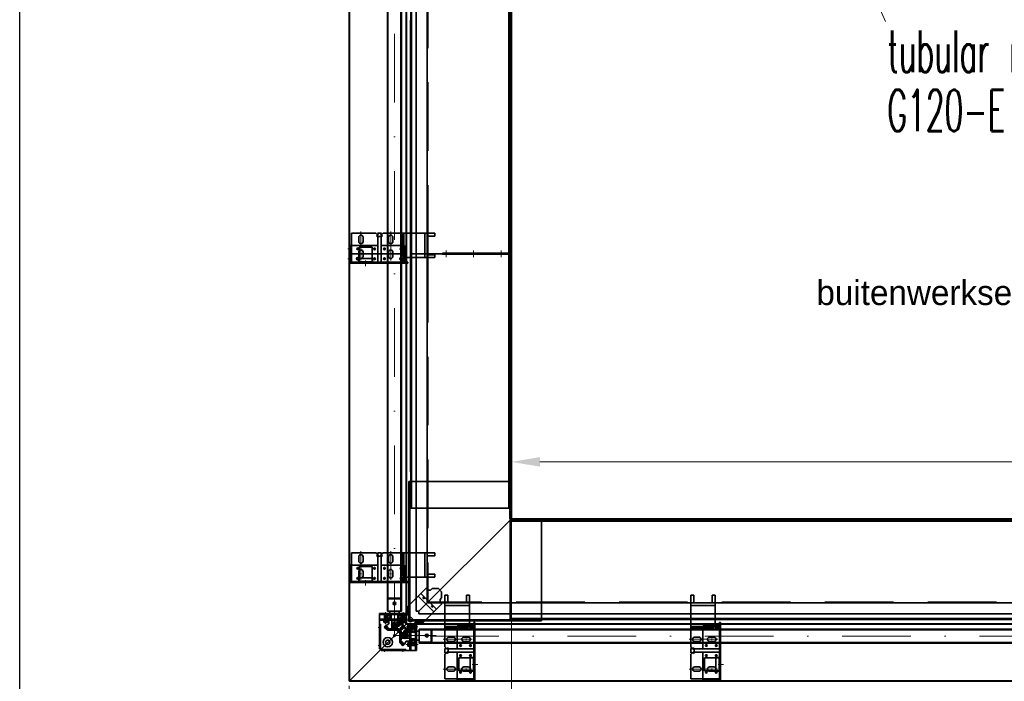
# Model space of a CAD drawing. Extents: x 50445 to 145605, y -10968 to 41989.
# Tile 68 of 256: x 50445 to 53417, y 33428 to 35426. Entities that reach past the tile are written whole.
import ezdxf

# ---------------------------------------------------------------- set-up
doc = ezdxf.new("R2010")
doc.units = 0
doc.header["$LTSCALE"] = 414.30304
doc.header["$MEASUREMENT"] = 0
for name, pattern in [('DASHDOT', [1, 0.5, -0.25, 0, -0.25]), ('DASHED', [0.75, 0.5, -0.25]), ('stramien', [22.225, 12.7, -3.175, 3.175, -3.175])]:
    doc.linetypes.add(name, pattern=pattern)
doc.layers.get('0').update_dxf_attribs({"linetype": 'CONTINUOUS'})
doc.layers.get('Defpoints').update_dxf_attribs({"linetype": 'CONTINUOUS'})
for name, color, linetype, lineweight in [('BESCHRIFTUNG 025', 7, 'CONTINUOUS', 25), ('BLECH', 5, 'CONTINUOUS', 35), ('GEWINDELINIEN', 94, 'CONTINUOUS', 18), ('HILFSLINIEN', 3, 'CONTINUOUS', 13), ('LIJN18', 30, 'CONTINUOUS', 18), ('MITTELLINIEN', 7, 'DASHDOT', 18), ('S-GRID', 1, 'CONTINUOUS', 18), ('STAHLBAU', 7, 'CONTINUOUS', 35), ('UNSICHTBARE', 7, 'DASHED', 18)]:
    doc.layers.add(name, color=color, linetype=linetype, lineweight=lineweight)
doc.styles.add('Isonorm', font='txt.shx')
doc.dimstyles.get("Standard").update_dxf_attribs({"dimtxt": 0.18, "dimasz": 0.18, "dimexe": 0.18, "dimexo": 0.0625, "dimgap": 0.09, "dimtad": 0, "dimtih": 1, "dimtoh": 1, "dimdec": 4, "dimzin": 0, "dimdsep": 46, "dimtxsty": 'Standard', "dimcen": 0.09, "dimadec": 0, "dimazin": 0, "dimtfac": 1, "dimtdec": 4, "dimtofl": 0, "dimtmove": 0, "dimatfit": 3, "dimfxl": 1, "dimtolj": 1, "dimtzin": 0, "dimarcsym": 0})

# ---------------------------------------------------------------- blocks, each defined once
blk = doc.blocks.new('*D11')
at = {"layer": 'Defpoints', "color": 0, "linetype": 'Continuous', "lineweight": 0, "transparency": 16777216}
for p in [(51928.9, 34090.3), (51928.9, 33918.6), (57828.9, 33918.6)]:
    blk.add_point(p, dxfattribs=at)
at = {"layer": 'LIJN18', "color": 0, "linetype": 'Continuous', "lineweight": 0, "transparency": 16777216}
for p, q in [((51928.9, 33933.6), (51928.9, 34105.3)), ((57742.9, 34090.3), (52014.9, 34090.3)), ((57828.9, 33933.6), (57828.9, 34105.3))]:
    blk.add_line(p, q, dxfattribs=at)
for points in [[(52014.9, 34104.6), (52014.9, 34076), (51928.9, 34090.3)], [(57742.9, 34104.6), (57742.9, 34076), (57828.9, 34090.3)]]:
    blk.add_solid(points, dxfattribs=at)
at = {"layer": 'LIJN18', "color": 0, "linetype": 'Continuous', "lineweight": 0, "transparency": 16777216, "insert": (54878.9, 34158.3), "char_height": 86, "attachment_point": 5}
blk.add_mtext('\\A1;5575', dxfattribs=at)
blk = doc.blocks.new('*D128')
at = {"layer": 'Defpoints', "color": 0, "linetype": 'Continuous', "lineweight": 0, "transparency": 16777216}
for p in [(51438.9, 33428.6), (58318.9, 33429.6), (51438.9, 33115.3)]:
    blk.add_point(p, dxfattribs=at)
at = {"layer": 'LIJN18', "color": 0, "linetype": 'Continuous', "lineweight": 0, "transparency": 16777216}
for p, q in [((51438.9, 33413.6), (51438.9, 33100.3)), ((58318.9, 33414.6), (58318.9, 33100.3)), ((58232.9, 33115.3), (51524.9, 33115.3))]:
    blk.add_line(p, q, dxfattribs=at)
for points in [[(51524.9, 33129.6), (51524.9, 33101), (51438.9, 33115.3)], [(58232.9, 33129.6), (58232.9, 33101), (58318.9, 33115.3)]]:
    blk.add_solid(points, dxfattribs=at)
at = {"layer": 'LIJN18', "color": 0, "linetype": 'Continuous', "lineweight": 0, "transparency": 16777216, "insert": (54878.9, 33183.3), "char_height": 86, "attachment_point": 5}
blk.add_mtext('\\A1;6555', dxfattribs=at)

msp = doc.modelspace()

# ---------------------------------------------------------------- linework, layer by layer
at = {"linetype": 'Continuous', "lineweight": 0}
msp.add_line((52836, 35939.4), (53057.7, 35419.8), dxfattribs=at)
msp.add_lwpolyline([(50444.8, 31714.2), (50444.8, 41989.4), (65294.8, 41989.4), (65294.8, 31714.2)], close=True)
at = {"layer": 'BLECH'}
for p, q in [((51438.9, 36007.6), (51438.9, 34718.6)), ((51439.9, 36007.6), (51439.9, 34718.6)), ((51610.9, 35835.6), (51610.9, 34718.6)), ((51611.9, 35835.6), (51611.9, 34718.6)), ((51641.4, 34718.6), (51641.4, 35798.1)), ((51674.9, 34718.6), (51674.9, 35770.6)), ((51625.9, 35521.6), (51625.9, 34718.6)), ((51627.4, 35521.6), (51627.4, 34718.6)), ((51921.4, 35521.6), (51921.4, 34718.6)), ((51922.9, 35521.6), (51922.9, 34718.6)), ((51928.9, 34718.6), (51928.9, 35518.6)), ((51624.4, 35424.6), (51624.4, 34718.6)), ((51624.4, 35424.6), (51625.9, 35424.6)), ((51924.4, 35424.6), (51922.9, 35424.6)), ((51924.4, 35424.6), (51924.4, 34718.6)), ((51445.9, 34780.6), (51445.9, 34693.6)), ((51445.9, 34780.6), (51520.2, 34780.6)), ((51524.4, 34776.4), (51520.2, 34780.6)), ((51524.4, 34774.9), (51522.3, 34772.7)), ((51522.3, 34772.7), (51525.9, 34769.1)), ((51526.6, 34778.5), (51524.4, 34780.6)), ((51524.4, 34780.6), (51537.4, 34780.6)), ((51524.4, 34776.4), (51526.6, 34778.5)), ((51524.4, 34774.9), (51528.7, 34770.6)), ((51537.4, 34774.9), (51533.2, 34770.6)), ((51535.3, 34778.5), (51537.4, 34780.6)), ((51537.4, 34776.4), (51535.3, 34778.5)), ((51539.6, 34772.7), (51535.9, 34769.1)), ((51537.4, 34776.4), (51541.7, 34780.6)), ((51537.4, 34774.9), (51539.6, 34772.7)), ((51541.7, 34780.6), (51674.9, 34780.6)), ((51600.9, 34710), (51600.9, 34777.6)), ((51600.9, 34777.6), (51603.9, 34777.6)), ((51603.9, 34710), (51603.9, 34777.6)), ((51667.5, 34707), (51667.5, 34780.6)), ((51674.9, 34707), (51674.9, 34780.6)), ((51674.9, 34780.6), (51697.9, 34780.6)), ((51697.9, 34771.6), (51697.9, 34780.6)), ((51439.9, 34743.6), (51442.9, 34743.6)), ((51439.9, 34743.6), (51439.9, 34694.6)), ((51442.9, 34743.6), (51442.9, 34694.6)), ((51444.9, 34693.6), (51444.9, 34743.6)), ((51444.9, 34743.6), (51525.9, 34743.6)), ((51468.4, 34755.6), (51468.4, 34768.6)), ((51481.4, 34755.6), (51481.4, 34768.6)), ((51525.9, 34769.1), (51525.9, 34693.6)), ((51525.9, 34693.6), (51525.9, 34743.6)), ((51528.7, 34770.6), (51533.2, 34770.6)), ((51535.9, 34769.1), (51535.9, 34693.6)), ((51535.9, 34695.1), (51535.9, 34743.6)), ((51558.4, 34755.6), (51558.4, 34768.6)), ((51571.4, 34755.6), (51571.4, 34768.6)), ((51600.9, 34743.6), (51603.9, 34743.6)), ((51674.9, 34771.6), (51674.9, 34716)), ((51674.9, 34771.6), (51697.9, 34771.6)), ((51438.9, 34718.6), (51611.9, 34718.6)), ((51438.9, 33429.6), (51438.9, 34718.6)), ((51438.9, 34718.6), (51611.9, 34718.6)), ((51439.9, 33429.6), (51439.9, 34718.6)), ((51468.4, 34710.6), (51468.4, 34723.6)), ((51469.2, 34707.5), (51469.2, 34726.7)), ((51481.4, 34710.6), (51481.4, 34723.6)), ((51558.4, 34710.6), (51558.4, 34723.6)), ((51558.4, 34723.6), (51558.4, 34710.6)), ((51571.4, 34710.6), (51571.4, 34723.6)), ((51571.4, 34723.6), (51571.4, 34710.6)), ((51610.9, 33601.6), (51610.9, 34718.6)), ((51611.9, 33601.6), (51611.9, 34718.6)), ((51624.4, 34718.6), (51630.7, 34718.6)), ((51624.4, 34718.6), (51630.7, 34718.6)), ((51624.4, 34060.6), (51624.4, 34718.6)), ((51625.9, 33950.6), (51625.9, 34718.6)), ((51627.4, 33950.6), (51627.4, 34718.6)), ((51630.7, 34718.6), (51924.4, 34718.6)), ((51630.7, 34718.6), (51924.4, 34718.6)), ((51928.9, 34718.6), (51641.4, 34718.6)), ((51641.4, 34718.6), (51641.4, 33639.1)), ((51928.9, 34718.6), (51641.4, 34718.6)), ((51674.9, 34718.6), (51674.9, 33666.6)), ((51674.9, 34716), (51697.9, 34716)), ((51697.9, 34707), (51697.9, 34716)), ((51720.9, 34720.1), (51918.1, 34720.1)), ((51720.9, 34720.1), (51720.9, 34718.6)), ((51720.9, 34717.1), (51720.9, 34720.1)), ((51720.9, 34717.1), (51918.1, 34717.1)), ((51918.1, 34720.1), (51918.1, 34718.6)), ((51918.1, 34717.1), (51918.1, 34718.6)), ((51921.4, 33950.6), (51921.4, 34718.6)), ((51922.9, 33950.6), (51922.9, 34718.6)), ((51924.4, 34060.6), (51924.4, 34718.6)), ((51928.9, 34718.6), (51928.9, 33918.6)), ((51443.9, 34693.6), (51615.9, 34693.6)), ((51443.9, 34690.6), (51615.9, 34690.6)), ((51510.2, 34704.5), (51468.2, 34704.5)), ((51468.2, 34704.5), (51468.2, 34694.5)), ((51510.2, 34694.5), (51468.2, 34694.5)), ((51469.2, 34694.5), (51469.2, 34704.5)), ((51509.2, 34694.5), (51509.2, 34704.5)), ((51510.2, 34704.5), (51510.2, 34694.5)), ((51603.9, 34710), (51600.9, 34710)), ((51674.9, 34707), (51600.9, 34707)), ((51600.9, 34693.6), (51600.9, 34707)), ((51605.9, 34693.6), (51605.9, 34707)), ((51615.9, 34690.6), (51615.9, 34693.6)), ((51674.9, 34707), (51697.9, 34707)), ((51624.4, 34060.6), (51625.9, 34060.6)), ((51924.4, 34060.6), (51922.9, 34060.6)), ((51619.9, 33610.6), (51619.9, 34030.6)), ((51926.9, 34030.6), (51619.9, 34030.6)), ((51621.4, 33613.6), (51621.4, 34030.6)), ((51622.9, 33613.6), (51622.9, 34030.6)), ((51625.9, 34030.6), (51627.4, 34030.6)), ((51922.9, 34030.6), (51921.4, 34030.6)), ((51923.9, 33917.6), (51923.9, 34030.6)), ((51925.4, 33917.6), (51925.4, 34030.6)), ((51926.9, 33917.6), (51926.9, 34030.6)), ((51625.9, 33960.6), (51627.4, 33960.6)), ((51922.9, 33950.6), (51625.9, 33950.6)), ((51922.9, 33960.6), (51921.4, 33960.6)), ((51928.9, 33918.6), (51649.4, 33639.1)), ((51928.9, 33918.6), (51649.4, 33639.1)), ((52019.9, 33917.6), (51923.9, 33917.6)), ((51924.9, 33912.6), (53703.9, 33912.6)), ((51924.9, 33912.6), (51924.9, 33615.6)), ((51924.9, 33911.1), (53703.9, 33911.1)), ((51926.9, 33918.6), (51928.9, 33918.6)), ((51928.9, 33916.6), (51928.9, 33918.6)), ((53703.9, 33918.6), (51928.9, 33918.6)), ((51973.3, 33917.6), (51973.3, 33914.6)), ((52019.9, 33916.1), (51973.3, 33916.1)), ((52019.9, 33914.6), (51973.3, 33914.6)), ((51984.9, 33912.6), (51984.9, 33911.1)), ((52004.9, 33912.6), (52004.9, 33911.1)), ((52019.9, 33917.6), (52019.9, 33610.6)), ((52021.9, 33914.1), (53703.9, 33914.1)), ((52021.9, 33914.1), (52021.9, 33912.6)), ((51445.9, 33815.9), (51445.9, 33728.9)), ((51445.9, 33815.9), (51520.2, 33815.9)), ((51468.4, 33790.9), (51468.4, 33803.9)), ((51481.4, 33790.9), (51481.4, 33803.9)), ((51524.4, 33811.7), (51520.2, 33815.9)), ((51524.4, 33810.2), (51522.3, 33808.1)), ((51522.3, 33808.1), (51525.9, 33804.4)), ((51526.6, 33813.8), (51524.4, 33815.9)), ((51524.4, 33815.9), (51537.4, 33815.9)), ((51524.4, 33811.7), (51526.6, 33813.8)), ((51524.4, 33810.2), (51528.7, 33805.9)), ((51525.9, 33804.4), (51525.9, 33728.9)), ((51528.7, 33805.9), (51533.2, 33805.9)), ((51537.4, 33810.2), (51533.2, 33805.9)), ((51535.3, 33813.8), (51537.4, 33815.9)), ((51537.4, 33811.7), (51535.3, 33813.8)), ((51539.6, 33808.1), (51535.9, 33804.4)), ((51535.9, 33804.4), (51535.9, 33728.9)), ((51537.4, 33811.7), (51541.7, 33815.9)), ((51537.4, 33810.2), (51539.6, 33808.1)), ((51541.7, 33815.9), (51674.9, 33815.9)), ((51558.4, 33790.9), (51558.4, 33803.9)), ((51571.4, 33790.9), (51571.4, 33803.9)), ((51600.9, 33745.3), (51600.9, 33812.9)), ((51600.9, 33812.9), (51603.9, 33812.9)), ((51603.9, 33745.3), (51603.9, 33812.9)), ((51667.5, 33742.3), (51667.5, 33815.9)), ((51674.9, 33742.3), (51674.9, 33815.9)), ((51674.9, 33815.9), (51697.9, 33815.9)), ((51674.9, 33806.9), (51674.9, 33751.3)), ((51674.9, 33806.9), (51697.9, 33806.9)), ((51697.9, 33806.9), (51697.9, 33815.9)), ((51439.9, 33778.9), (51442.9, 33778.9)), ((51439.9, 33778.9), (51439.9, 33729.9)), ((51442.9, 33778.9), (51442.9, 33729.9)), ((51444.9, 33728.9), (51444.9, 33778.9)), ((51444.9, 33778.9), (51525.9, 33778.9)), ((51469.2, 33742.8), (51469.2, 33762.1)), ((51525.9, 33728.9), (51525.9, 33778.9)), ((51535.9, 33730.4), (51535.9, 33778.9)), ((51600.9, 33778.9), (51603.9, 33778.9)), ((51510.2, 33739.8), (51468.2, 33739.8)), ((51468.2, 33739.8), (51468.2, 33729.8)), ((51468.4, 33745.9), (51468.4, 33758.9)), ((51469.2, 33729.8), (51469.2, 33739.8)), ((51481.4, 33745.9), (51481.4, 33758.9)), ((51509.2, 33729.8), (51509.2, 33739.8)), ((51510.2, 33739.8), (51510.2, 33729.8)), ((51558.4, 33745.9), (51558.4, 33758.9)), ((51558.4, 33758.9), (51558.4, 33745.9)), ((51571.4, 33745.9), (51571.4, 33758.9)), ((51571.4, 33758.9), (51571.4, 33745.9)), ((51603.9, 33745.3), (51600.9, 33745.3)), ((51674.9, 33742.3), (51600.9, 33742.3)), ((51600.9, 33728.9), (51600.9, 33742.3)), ((51605.9, 33728.9), (51605.9, 33742.3)), ((51674.9, 33751.3), (51697.9, 33751.3)), ((51674.9, 33742.3), (51697.9, 33742.3)), ((51697.9, 33742.3), (51697.9, 33751.3)), ((51443.9, 33728.9), (51615.9, 33728.9)), ((51443.9, 33725.9), (51615.9, 33725.9)), ((51510.2, 33729.8), (51468.2, 33729.8)), ((51670.7, 33708.2), (51615.3, 33652.8)), ((51615.9, 33725.9), (51615.9, 33728.9)), ((51670.7, 33708.2), (51674.9, 33708.2)), ((51674.9, 33708.2), (51674.9, 33703.2)), ((51674.9, 33703.2), (51684.9, 33703.2)), ((51684.9, 33703.2), (51689.9, 33708.2)), ((51689.9, 33708.2), (51708.5, 33708.2)), ((51708.5, 33708.2), (51718.5, 33698.2)), ((51647.4, 33684.9), (51695.2, 33637.1)), ((51655.6, 33693.1), (51703.4, 33645.3)), ((51713.5, 33674.6), (51718.5, 33679.6)), ((51713.5, 33664.6), (51713.5, 33674.6)), ((51718.5, 33679.6), (51718.5, 33698.2)), ((51737.5, 33687.6), (51728.5, 33687.6)), ((51728.5, 33664.6), (51728.5, 33687.6)), ((51737.5, 33664.6), (51737.5, 33687.6)), ((51793.2, 33664.6), (51793.2, 33687.6)), ((51802.2, 33687.6), (51793.2, 33687.6)), ((51802.2, 33664.6), (51802.2, 33687.6)), ((52479.3, 33687.6), (52470.3, 33687.6)), ((52470.3, 33664.6), (52470.3, 33687.6)), ((52479.3, 33664.6), (52479.3, 33687.6)), ((52534.9, 33664.6), (52534.9, 33687.6)), ((52543.9, 33687.6), (52534.9, 33687.6)), ((52543.9, 33664.6), (52543.9, 33687.6)), ((51615.3, 33652.8), (51615.3, 33627)), ((51718.5, 33660.4), (51663.1, 33605)), ((51676.9, 33666.6), (51674.9, 33666.6)), ((51676.9, 33666.6), (51676.9, 33664.6)), ((53703.9, 33664.6), (51676.9, 33664.6)), ((51718.5, 33664.6), (51713.5, 33664.6)), ((51718.5, 33660.4), (51718.5, 33664.6)), ((51728.5, 33531.4), (51728.5, 33664.6)), ((51802.2, 33664.6), (51728.5, 33664.6)), ((51802.2, 33657.1), (51728.5, 33657.1)), ((51737.5, 33664.6), (51793.2, 33664.6)), ((51802.2, 33664.6), (51802.2, 33590.6)), ((52470.3, 33531.4), (52470.3, 33664.6)), ((52543.9, 33664.6), (52470.3, 33664.6)), ((52543.9, 33657.1), (52470.3, 33657.1)), ((52479.3, 33664.6), (52534.9, 33664.6)), ((52543.9, 33664.6), (52543.9, 33590.6)), ((51530.9, 33632), (51530.9, 33525.6)), ((51530.9, 33632), (51610.3, 33632)), ((51530.9, 33629), (51610.3, 33629)), ((51530.9, 33615), (51610.3, 33615)), ((51556.5, 33629), (51556.5, 33632)), ((51556.5, 33612), (51556.5, 33615)), ((51595.3, 33632), (51595.3, 33629)), ((51595.3, 33612), (51595.3, 33615)), ((51610.3, 33629), (51610.3, 33632)), ((51610.3, 33629), (51610.3, 33600)), ((51615.3, 33627), (51610.3, 33627)), ((51610.3, 33615), (51610.3, 33612)), ((52019.9, 33613.6), (51619.9, 33613.6)), ((51649.4, 33639.1), (51641.4, 33639.1)), ((51649.4, 33639.1), (51649.4, 33631.1)), ((53703.9, 33631.1), (51649.4, 33631.1)), ((51924.9, 33617.1), (53703.9, 33617.1)), ((51924.9, 33615.6), (53703.9, 33615.6)), ((51984.9, 33615.6), (51984.9, 33617.1)), ((52004.9, 33615.6), (52004.9, 33617.1)), ((52021.9, 33614.1), (52021.9, 33615.6)), ((52021.9, 33614.1), (53703.9, 33614.1)), ((51439.9, 33429.6), (51611.9, 33601.6)), ((51439.9, 33429.6), (51611.9, 33601.6)), ((51530.9, 33612), (51610.3, 33612)), ((51533.9, 33600), (51530.9, 33600)), ((51533.9, 33600), (51533.9, 33525.6)), ((51642.3, 33600), (51610.3, 33600)), ((51611.9, 33601.6), (51610.9, 33601.6)), ((51611.9, 33601.6), (53703.9, 33601.6)), ((51611.9, 33601.6), (51611.9, 33600.6)), ((51611.9, 33600.6), (53703.9, 33600.6)), ((52019.9, 33612.1), (51619.9, 33612.1)), ((52019.9, 33610.6), (51619.9, 33610.6)), ((51622.3, 33520.6), (51622.3, 33600)), ((51622.3, 33600), (51625.3, 33600)), ((51622.3, 33585), (51625.3, 33585)), ((51625.3, 33520.6), (51625.3, 33600)), ((51637.3, 33605), (51637.3, 33600)), ((51663.1, 33605), (51637.3, 33605)), ((51639.3, 33600), (51642.3, 33600)), ((51639.3, 33520.6), (51639.3, 33600)), ((51639.3, 33585), (51642.3, 33585)), ((51642.3, 33520.6), (51642.3, 33600)), ((51731.5, 33590.6), (51731.5, 33593.6)), ((51799.2, 33593.6), (51731.5, 33593.6)), ((51799.2, 33590.6), (51731.5, 33590.6)), ((51765.5, 33590.6), (51765.5, 33593.6)), ((51799.2, 33593.6), (51799.2, 33590.6)), ((51815.5, 33595.6), (51802.2, 33595.6)), ((51815.5, 33590.6), (51802.2, 33590.6)), ((51815.5, 33433.6), (51815.5, 33605.6)), ((51818.5, 33605.6), (51815.5, 33605.6)), ((51818.5, 33433.6), (51818.5, 33605.6)), ((52473.3, 33590.6), (52473.3, 33593.6)), ((52540.9, 33593.6), (52473.3, 33593.6)), ((52540.9, 33590.6), (52473.3, 33590.6)), ((52507.3, 33590.6), (52507.3, 33593.6)), ((52540.9, 33593.6), (52540.9, 33590.6)), ((52557.3, 33595.6), (52543.9, 33595.6)), ((52557.3, 33590.6), (52543.9, 33590.6)), ((52557.3, 33433.6), (52557.3, 33605.6)), ((52560.3, 33605.6), (52557.3, 33605.6)), ((52560.3, 33433.6), (52560.3, 33605.6)), ((51753.5, 33561.1), (51740.5, 33561.1)), ((51798.5, 33561.1), (51785.5, 33561.1)), ((51785.5, 33561.1), (51798.5, 33561.1)), ((52495.3, 33561.1), (52482.3, 33561.1)), ((52540.3, 33561.1), (52527.3, 33561.1)), ((52527.3, 33561.1), (52540.3, 33561.1)), ((51533.9, 33545.6), (51530.9, 33545.6)), ((51533.9, 33525.6), (51530.9, 33525.6)), ((51533.9, 33525.6), (51535.9, 33523.6)), ((51622.3, 33546.2), (51625.3, 33546.2)), ((51639.3, 33546.2), (51642.3, 33546.2)), ((51732.8, 33527.1), (51728.5, 33531.4)), ((51730.7, 33525), (51728.5, 33527.1)), ((51728.5, 33514.1), (51728.5, 33527.1)), ((51732.8, 33527.1), (51730.7, 33525)), ((51734.3, 33527.1), (51736.4, 33529.2)), ((51734.3, 33527.1), (51738.5, 33522.9)), ((51736.4, 33529.2), (51740, 33525.6)), ((51740, 33525.6), (51815.5, 33525.6)), ((51753.5, 33548.1), (51740.5, 33548.1)), ((51814.1, 33525.6), (51765.5, 33525.6)), ((51798.5, 33548.1), (51785.5, 33548.1)), ((51785.5, 33548.1), (51798.5, 33548.1)), ((52474.5, 33527.1), (52470.3, 33531.4)), ((52472.4, 33525), (52470.3, 33527.1)), ((52470.3, 33514.1), (52470.3, 33527.1)), ((52474.5, 33527.1), (52472.4, 33525)), ((52476.1, 33527.1), (52478.2, 33529.2)), ((52476.1, 33527.1), (52480.3, 33522.9)), ((52478.2, 33529.2), (52481.8, 33525.6)), ((52481.8, 33525.6), (52557.3, 33525.6)), ((52495.3, 33548.1), (52482.3, 33548.1)), ((52555.8, 33525.6), (52507.3, 33525.6)), ((52540.3, 33548.1), (52527.3, 33548.1)), ((52527.3, 33548.1), (52540.3, 33548.1)), ((51535.9, 33523.6), (51535.9, 33520.6)), ((51535.9, 33523.6), (51610.3, 33523.6)), ((51535.9, 33520.6), (51642.3, 33520.6)), ((51555.9, 33523.6), (51555.9, 33520.6)), ((51610.3, 33523.6), (51610.3, 33520.6)), ((51730.7, 33516.2), (51728.5, 33514.1)), ((51732.8, 33514.1), (51728.5, 33509.9)), ((51728.5, 33435.6), (51728.5, 33509.9)), ((51732.8, 33514.1), (51730.7, 33516.2)), ((51734.3, 33514.1), (51738.5, 33518.4)), ((51734.3, 33514.1), (51736.4, 33512)), ((51736.4, 33512), (51740, 33515.6)), ((51738.5, 33518.4), (51738.5, 33522.9)), ((51740, 33515.6), (51815.5, 33515.6)), ((51815.5, 33515.6), (51765.5, 33515.6)), ((51765.5, 33434.6), (51765.5, 33515.6)), ((51804.7, 33499.9), (51804.7, 33457.9)), ((51804.7, 33499.9), (51814.7, 33499.9)), ((51814.7, 33498.9), (51804.7, 33498.9)), ((51814.7, 33499.9), (51814.7, 33457.9)), ((52472.4, 33516.2), (52470.3, 33514.1)), ((52474.5, 33514.1), (52470.3, 33509.9)), ((52470.3, 33435.6), (52470.3, 33509.9)), ((52474.5, 33514.1), (52472.4, 33516.2)), ((52476.1, 33514.1), (52480.3, 33518.4)), ((52476.1, 33514.1), (52478.2, 33512)), ((52478.2, 33512), (52481.8, 33515.6)), ((52480.3, 33518.4), (52480.3, 33522.9)), ((52481.8, 33515.6), (52557.3, 33515.6)), ((52557.3, 33515.6), (52507.3, 33515.6)), ((52507.3, 33434.6), (52507.3, 33515.6)), ((52546.4, 33499.9), (52546.4, 33457.9)), ((52546.4, 33499.9), (52556.4, 33499.9)), ((52556.4, 33498.9), (52546.4, 33498.9)), ((52556.4, 33499.9), (52556.4, 33457.9)), ((51753.5, 33471.1), (51740.5, 33471.1)), ((51798.5, 33471.1), (51785.5, 33471.1)), ((52495.3, 33471.1), (52482.3, 33471.1)), ((52540.3, 33471.1), (52527.3, 33471.1)), ((51728.5, 33435.6), (51815.5, 33435.6)), ((51753.5, 33458.1), (51740.5, 33458.1)), ((51815.5, 33434.6), (51765.5, 33434.6)), ((51801.7, 33458.9), (51782.4, 33458.9)), ((51798.5, 33458.1), (51785.5, 33458.1)), ((51814.7, 33458.9), (51804.7, 33458.9)), ((51804.7, 33457.9), (51814.7, 33457.9)), ((52470.3, 33435.6), (52557.3, 33435.6)), ((52495.3, 33458.1), (52482.3, 33458.1)), ((52557.3, 33434.6), (52507.3, 33434.6)), ((52543.4, 33458.9), (52524.2, 33458.9)), ((52540.3, 33458.1), (52527.3, 33458.1)), ((52556.4, 33458.9), (52546.4, 33458.9)), ((52546.4, 33457.9), (52556.4, 33457.9)), ((51439.9, 33429.6), (51438.9, 33429.6)), ((51439.9, 33429.6), (53703.9, 33429.6)), ((51439.9, 33429.6), (51439.9, 33428.6)), ((51439.9, 33428.6), (53703.9, 33428.6)), ((51765.5, 33429.6), (51765.5, 33432.6)), ((51765.5, 33432.6), (51814.5, 33432.6)), ((51765.5, 33429.6), (51814.5, 33429.6)), ((52507.3, 33429.6), (52507.3, 33432.6)), ((52507.3, 33432.6), (52556.3, 33432.6)), ((52507.3, 33429.6), (52556.3, 33429.6))]:
    msp.add_line(p, q, dxfattribs=at)
at = {"layer": 'BLECH', "linetype": 'DASHED'}
for p, q in [((51676.9, 34718.6), (51676.9, 35770.6)), ((51926.9, 34718.6), (51926.9, 35518.6)), ((51535.9, 34743.6), (51600.9, 34743.6)), ((51603.9, 34743.6), (51605.9, 34743.6)), ((51605.9, 34707), (51605.9, 34743.6)), ((51469.2, 34738.6), (51509.2, 34738.6)), ((51469.2, 34726.7), (51469.2, 34738.6)), ((51509.2, 34704.5), (51509.2, 34738.6)), ((51676.9, 34718.6), (51676.9, 33666.6)), ((51926.9, 34718.6), (51926.9, 33918.6)), ((51469.2, 34704.5), (51469.2, 34707.5)), ((51469.2, 34693.6), (51469.2, 34694.5)), ((51509.2, 34693.6), (51509.2, 34694.5)), ((53703.9, 33916.6), (51928.9, 33916.6)), ((51469.2, 33773.9), (51509.2, 33773.9)), ((51469.2, 33762.1), (51469.2, 33773.9)), ((51509.2, 33739.8), (51509.2, 33773.9)), ((51535.9, 33778.9), (51600.9, 33778.9)), ((51603.9, 33778.9), (51605.9, 33778.9)), ((51605.9, 33742.3), (51605.9, 33778.9)), ((51469.2, 33739.8), (51469.2, 33742.8)), ((51469.2, 33728.9), (51469.2, 33729.8)), ((51509.2, 33728.9), (51509.2, 33729.8)), ((53703.9, 33666.6), (51676.9, 33666.6)), ((51566.1, 33598.2), (51583.8, 33615.9)), ((51624.8, 33572.1), (51582.4, 33614.5)), ((51626.2, 33573.5), (51583.8, 33615.9)), ((51608.5, 33555.8), (51566.1, 33598.2)), ((51802.2, 33595.6), (51765.5, 33595.6)), ((51765.5, 33593.6), (51765.5, 33595.6)), ((51765.5, 33525.6), (51765.5, 33590.6)), ((52543.9, 33595.6), (52507.3, 33595.6)), ((52507.3, 33593.6), (52507.3, 33595.6)), ((52507.3, 33525.6), (52507.3, 33590.6)), ((51608.5, 33555.8), (51626.2, 33573.5)), ((51770.5, 33458.9), (51770.5, 33498.9)), ((51804.7, 33498.9), (51770.5, 33498.9)), ((51815.5, 33498.9), (51814.7, 33498.9)), ((52512.3, 33458.9), (52512.3, 33498.9)), ((52546.4, 33498.9), (52512.3, 33498.9)), ((52557.3, 33498.9), (52556.4, 33498.9)), ((51782.4, 33458.9), (51770.5, 33458.9)), ((51804.7, 33458.9), (51801.7, 33458.9)), ((51815.5, 33458.9), (51814.7, 33458.9)), ((52524.2, 33458.9), (52512.3, 33458.9)), ((52546.4, 33458.9), (52543.4, 33458.9)), ((52557.3, 33458.9), (52556.4, 33458.9))]:
    msp.add_line(p, q, dxfattribs=at)
at = {"layer": 'BLECH'}
for centre, radius in [((51464.9, 34733.6), 2.5), ((51515.9, 34733.6), 2.5), ((51545.9, 34733.6), 2.5), ((51595.9, 34733.6), 2.5), ((51464.9, 34703.6), 3.5), ((51464.9, 34703.6), 2.5), ((51515.9, 34703.6), 2.5), ((51545.9, 34703.6), 2.5), ((51595.9, 34703.6), 3.5), ((51595.9, 34703.6), 2.5), ((51464.9, 33768.9), 2.5), ((51515.9, 33768.9), 2.5), ((51545.9, 33768.9), 2.5), ((51595.9, 33768.9), 2.5), ((51464.9, 33738.9), 2.5), ((51515.9, 33738.9), 2.5), ((51545.9, 33738.9), 2.5), ((51595.9, 33738.9), 2.5), ((51664.4, 33679.6), 2.1), ((51689.9, 33654.1), 2.1), ((51624.3, 33614), 6.5), ((51580.3, 33591.4), 3.5), ((51587.3, 33600), 2.5), ((51775.5, 33585.6), 2.5), ((51805.5, 33585.6), 2.5), ((52517.3, 33585.6), 2.5), ((52547.3, 33585.6), 2.5), ((51555.9, 33545.6), 14), ((51575.9, 33565.6), 2.5), ((51601.7, 33570), 3.5), ((51610.3, 33577), 2.5), ((51555.9, 33545.6), 6.5), ((51775.5, 33535.6), 2.5), ((51805.5, 33535.6), 2.5), ((52517.3, 33535.6), 2.5), ((52547.3, 33535.6), 2.5), ((51775.5, 33505.6), 2.5), ((51805.5, 33505.6), 2.5), ((52517.3, 33505.6), 2.5), ((52547.3, 33505.6), 2.5), ((51775.5, 33454.6), 2.5), ((51805.5, 33454.6), 2.5), ((52517.3, 33454.6), 2.5), ((52547.3, 33454.6), 2.5)]:
    msp.add_circle(centre, radius, dxfattribs=at)
at = {"layer": 'BLECH', "linetype": 'DASHED'}
for centre, radius in [((51580.3, 33591.4), 2.5), ((51587.3, 33600), 6), ((51587.3, 33600), 2.5), ((51601.7, 33570), 2.5), ((51610.3, 33577), 6), ((51610.3, 33577), 2.5)]:
    msp.add_circle(centre, radius, dxfattribs=at)
at = {"layer": 'BLECH'}
for centre, radius, start, end in [((51474.9, 34768.6), 6.5, 0, 180), ((51564.9, 34768.6), 6.5, 0, 180), ((51474.9, 34755.6), 6.5, 180, 0), ((51564.9, 34755.6), 6.5, 180, 0), ((51474.9, 34723.6), 6.5, 0, 180), ((51564.9, 34723.6), 6.5, 0, 180), ((51564.9, 34723.6), 6.5, 0, 180), ((51443.9, 34694.6), 4, 180, 270), ((51443.9, 34694.6), 1, 180, 270), ((51474.9, 34710.6), 6.5, 180, 0), ((51564.9, 34710.6), 6.5, 180, 0), ((51564.9, 34710.6), 6.5, 180, 0), ((51474.9, 33803.9), 6.5, 0, 180), ((51564.9, 33803.9), 6.5, 0, 180), ((51474.9, 33790.9), 6.5, 180, 0), ((51474.9, 33758.9), 6.5, 0, 180), ((51564.9, 33790.9), 6.5, 180, 0), ((51564.9, 33758.9), 6.5, 0, 180), ((51564.9, 33758.9), 6.5, 0, 180), ((51474.9, 33745.9), 6.5, 180, 0), ((51564.9, 33745.9), 6.5, 180, 0), ((51564.9, 33745.9), 6.5, 180, 0), ((51443.9, 33729.9), 4, 180, 270), ((51443.9, 33729.9), 1, 180, 270), ((51740.5, 33554.6), 6.5, 90, 270), ((51753.5, 33554.6), 6.5, 270, 90), ((51785.5, 33554.6), 6.5, 90, 270), ((51785.5, 33554.6), 6.5, 90, 270), ((51798.5, 33554.6), 6.5, 270, 90), ((51798.5, 33554.6), 6.5, 270, 90), ((52482.3, 33554.6), 6.5, 90, 270), ((52495.3, 33554.6), 6.5, 270, 90), ((52527.3, 33554.6), 6.5, 90, 270), ((52527.3, 33554.6), 6.5, 90, 270), ((52540.3, 33554.6), 6.5, 270, 90), ((52540.3, 33554.6), 6.5, 270, 90), ((51740.5, 33464.6), 6.5, 90, 270), ((51753.5, 33464.6), 6.5, 270, 90), ((51785.5, 33464.6), 6.5, 90, 270), ((51798.5, 33464.6), 6.5, 270, 90), ((52482.3, 33464.6), 6.5, 90, 270), ((52495.3, 33464.6), 6.5, 270, 90), ((52527.3, 33464.6), 6.5, 90, 270), ((52540.3, 33464.6), 6.5, 270, 90), ((51814.5, 33433.6), 4, 270, 0), ((51814.5, 33433.6), 1, 270, 0), ((52556.3, 33433.6), 4, 270, 0), ((52556.3, 33433.6), 1, 270, 0)]:
    msp.add_arc(centre, radius, start, end, dxfattribs=at)
for p in [(51464.9, 34733.6), (51515.9, 34733.6), (51545.9, 34733.6), (51595.9, 34733.6), (51464.9, 34703.6), (51515.9, 34703.6), (51545.9, 34703.6), (51595.9, 34703.6), (51464.9, 33768.9), (51515.9, 33768.9), (51545.9, 33768.9), (51595.9, 33768.9), (51464.9, 33738.9), (51515.9, 33738.9), (51545.9, 33738.9), (51595.9, 33738.9), (51587.3, 33600), (51775.5, 33585.6), (51805.5, 33585.6), (52517.3, 33585.6), (52547.3, 33585.6), (51610.3, 33577), (51775.5, 33535.6), (51805.5, 33535.6), (52517.3, 33535.6), (52547.3, 33535.6), (51775.5, 33505.6), (51805.5, 33505.6), (52517.3, 33505.6), (52547.3, 33505.6), (51775.5, 33454.6), (51805.5, 33454.6), (52517.3, 33454.6), (52547.3, 33454.6)]:
    msp.add_point(p, dxfattribs=at)
at = {"layer": 'BLECH', "linetype": 'DASHED'}
for p in [(51580.3, 33591.4), (51601.7, 33570)]:
    msp.add_point(p, dxfattribs=at)
at = {"layer": 'GEWINDELINIEN'}
for p, q in [((51547, 33614.7), (51547, 33631.7)), ((51551.8, 33614.7), (51551.8, 33631.7)), ((51600, 33614.7), (51600, 33631.7)), ((51604.8, 33614.7), (51604.8, 33631.7)), ((51571.9, 33588.3), (51571.9, 33599.5)), ((51571.9, 33587.6), (51571.9, 33588.3)), ((51579.9, 33588.3), (51579.9, 33599.5)), ((51579.9, 33587.6), (51579.9, 33588.3)), ((51625, 33594.5), (51642, 33594.5)), ((51625, 33589.7), (51642, 33589.7)), ((51598, 33569.6), (51598.6, 33569.6)), ((51598, 33561.6), (51598.6, 33561.6)), ((51598.6, 33569.6), (51609.8, 33569.6)), ((51598.6, 33561.6), (51609.8, 33561.6)), ((51625.3, 33541.5), (51642.3, 33541.5)), ((51625.3, 33536.7), (51642.3, 33536.7))]:
    msp.add_line(p, q, dxfattribs=at)
at = {"layer": 'HILFSLINIEN'}
for p, q in [((51474.9, 34698.6), (51474.9, 34785.6)), ((51564.9, 34698.6), (51564.9, 34785.6)), ((51443.7, 34733.6), (51435, 34733.6)), ((51472.5, 34717.1), (51476.8, 34717.1)), ((51562.5, 34717.1), (51566.8, 34717.1)), ((51562.5, 34717.1), (51566.8, 34717.1)), ((51732.1, 34712.3), (51732.1, 34728.8)), ((51732.1, 34725), (51732.1, 34708.4)), ((51814.9, 34712.3), (51814.9, 34728.8)), ((51814.9, 34725), (51814.9, 34708.4)), ((51898.3, 34712.3), (51898.3, 34728.8)), ((51898.3, 34725), (51898.3, 34708.4)), ((51443.7, 34703.6), (51435, 34703.6)), ((51488.7, 34681.3), (51488.7, 34698.2)), ((51474.9, 33733.9), (51474.9, 33820.9)), ((51564.9, 33733.9), (51564.9, 33820.9)), ((51472.5, 33752.4), (51476.8, 33752.4)), ((51488.7, 33716.7), (51488.7, 33733.5)), ((51562.5, 33752.4), (51566.8, 33752.4)), ((51562.5, 33752.4), (51566.8, 33752.4)), ((51575.9, 33565.6), (51575.9, 33691.6)), ((51533.6, 33590.6), (51527, 33590.6)), ((51533.9, 33590.6), (51530.9, 33590.6)), ((51575.9, 33565.6), (51701.7, 33565.6)), ((51810.5, 33554.6), (51723.5, 33554.6)), ((51792, 33552.2), (51792, 33556.5)), ((51792, 33552.2), (51792, 33556.5)), ((52552.3, 33554.6), (52465.3, 33554.6)), ((52533.8, 33552.2), (52533.8, 33556.5)), ((52533.8, 33552.2), (52533.8, 33556.5)), ((51533.2, 33535.6), (51527, 33535.6)), ((51533.9, 33535.6), (51530.9, 33535.6)), ((51545.9, 33523.6), (51545.9, 33520.6)), ((51545.9, 33522.9), (51545.9, 33516.7)), ((51600.9, 33523.6), (51600.9, 33520.6)), ((51600.9, 33523.3), (51600.9, 33516.7)), ((51810.5, 33464.6), (51723.5, 33464.6)), ((51792, 33462.2), (51792, 33466.5)), ((51827.8, 33478.4), (51810.9, 33478.4)), ((52552.3, 33464.6), (52465.3, 33464.6)), ((52533.8, 33462.2), (52533.8, 33466.5)), ((52569.6, 33478.4), (52552.7, 33478.4))]:
    msp.add_line(p, q, dxfattribs=at)
at = {"layer": 'MITTELLINIEN'}
for p, q in [((51575.9, 35797.2), (51575.9, 33640)), ((51575.9, 33612.6), (51575.9, 33684)), ((51549.4, 33600.7), (51549.4, 33636.7)), ((51602.4, 33600.7), (51602.4, 33636.7)), ((51558.9, 33582.6), (51548, 33593.6)), ((51575.9, 33582.5), (51575.9, 33612.6)), ((51592.9, 33582.6), (51603.9, 33593.6)), ((51592.9, 33582.6), (51603.9, 33593.6)), ((51611, 33592.1), (51647, 33592.1)), ((51592.8, 33565.6), (51623, 33565.6)), ((51623, 33565.6), (51694.3, 33565.6)), ((58107.3, 33564.1), (51650.3, 33564.1)), ((51592.9, 33548.6), (51603.9, 33537.7)), ((51611.3, 33539.1), (51647.3, 33539.1))]:
    msp.add_line(p, q, dxfattribs=at)
at = {"layer": 'S-GRID', "linetype": 'stramien'}
msp.add_line((51928.9, 32766.7), (51928.9, 33918.6), dxfattribs=at)
at = {"layer": 'STAHLBAU'}
for p, q in [((51554.9, 35797.2), (51554.9, 33640)), ((51556.4, 35797.2), (51556.4, 33640)), ((51595.4, 35797.2), (51595.4, 33640)), ((51596.9, 35797.2), (51596.9, 33640)), ((51557.4, 33678.5), (51556.4, 33676.8)), ((51556.4, 33676.8), (51556.4, 33640)), ((51556.4, 33676.8), (51595.4, 33676.8)), ((51557.4, 33678.5), (51594.4, 33678.5)), ((51594.4, 33678.5), (51595.4, 33676.8)), ((51595.4, 33676.8), (51595.4, 33640)), ((51546.4, 33631.1), (51547, 33631.7)), ((51546.4, 33611.7), (51546.4, 33631.1)), ((51552.4, 33631.1), (51546.4, 33631.1)), ((51552.4, 33614.7), (51546.4, 33614.7)), ((51551.8, 33631.7), (51547, 33631.7)), ((51552.4, 33631.1), (51551.8, 33631.7)), ((51552.4, 33611.7), (51552.4, 33631.1)), ((51552.4, 33628), (51552.4, 33616)), ((51553.4, 33629), (51564.9, 33629)), ((51553.4, 33615), (51564.9, 33615)), ((51554.9, 33640), (51596.9, 33640)), ((51556.4, 33640), (51595.4, 33640)), ((51556.6, 33629), (51556.6, 33625.1)), ((51556.6, 33618.9), (51556.6, 33615)), ((51592.9, 33615), (51558.9, 33615)), ((51558.9, 33601), (51558.9, 33615)), ((51561.7, 33629), (51561.7, 33625.1)), ((51561.7, 33618.9), (51561.7, 33615)), ((51561.9, 33640), (51561.9, 33629)), ((51561.9, 33629), (51589.9, 33629)), ((51564.9, 33629), (51586.9, 33629)), ((51586.9, 33615), (51564.9, 33615)), ((51565.9, 33629), (51565.9, 33615.5)), ((51565.9, 33628), (51565.9, 33616)), ((51565.9, 33615.5), (51585.9, 33615.5)), ((51567.9, 33587.5), (51567.9, 33615.5)), ((51567.9, 33585.9), (51567.9, 33615)), ((51583.9, 33587.5), (51583.9, 33615.5)), ((51583.9, 33585.9), (51583.9, 33615)), ((51585.9, 33629), (51585.9, 33615.5)), ((51585.9, 33628), (51585.9, 33616)), ((51586.9, 33629), (51598.4, 33629)), ((51586.9, 33615), (51598.4, 33615)), ((51589.9, 33640), (51589.9, 33629)), ((51590.2, 33629), (51590.2, 33625.1)), ((51590.2, 33618.9), (51590.2, 33615)), ((51592.9, 33601), (51592.9, 33615)), ((51595.3, 33629), (51595.3, 33625.1)), ((51595.3, 33618.9), (51595.3, 33615)), ((51599.4, 33631.1), (51600, 33631.7)), ((51599.4, 33611.7), (51599.4, 33631.1)), ((51605.4, 33631.1), (51599.4, 33631.1)), ((51599.4, 33628), (51599.4, 33616)), ((51605.4, 33614.7), (51599.4, 33614.7)), ((51604.8, 33631.7), (51600, 33631.7)), ((51605.4, 33631.1), (51604.8, 33631.7)), ((51605.4, 33611.7), (51605.4, 33631.1)), ((51544.4, 33611.7), (51544.4, 33606.2)), ((51544.4, 33611.7), (51554.4, 33611.7)), ((51553.9, 33605.7), (51544.9, 33605.7)), ((51545.4, 33590.9), (51550.5, 33596.1)), ((51556.3, 33581.8), (51545.4, 33590.9)), ((51558.9, 33601), (51550.5, 33596.1)), ((51560.5, 33584.1), (51550.5, 33596.1)), ((51554.4, 33611.7), (51554.4, 33606.2)), ((51558.2, 33581.8), (51562.3, 33585.9)), ((51589.6, 33585.9), (51562.3, 33585.9)), ((51567.9, 33587.5), (51583.9, 33587.5)), ((51572.6, 33588.3), (51571.8, 33587.5)), ((51580.1, 33587.5), (51571.8, 33587.5)), ((51579.9, 33599.5), (51571.9, 33599.5)), ((51572.6, 33605.7), (51575.9, 33607.6)), ((51572.6, 33588.3), (51572.6, 33605.7)), ((51579.3, 33605.7), (51572.6, 33605.7)), ((51579.3, 33588.3), (51572.6, 33588.3)), ((51579.3, 33605.7), (51575.9, 33607.6)), ((51579.3, 33588.3), (51579.3, 33605.7)), ((51579.3, 33588.3), (51580.1, 33587.5)), ((51593.7, 33581.8), (51589.6, 33585.9)), ((51591.4, 33584.1), (51601.4, 33596.1)), ((51592.1, 33585.2), (51601.3, 33596.2)), ((51592.1, 33546), (51592.1, 33585.2)), ((51592.1, 33583.4), (51596.2, 33579.3)), ((51592.9, 33601), (51601.4, 33596.1)), ((51594.4, 33581.1), (51606.4, 33591)), ((51595.5, 33581.8), (51606.5, 33590.9)), ((51597.4, 33611.7), (51597.4, 33606.2)), ((51597.4, 33611.7), (51607.4, 33611.7)), ((51606.9, 33605.7), (51597.9, 33605.7)), ((51601.3, 33596.2), (51606.4, 33591)), ((51606.5, 33590.9), (51601.4, 33596.1)), ((51611.3, 33582.6), (51606.4, 33591)), ((51607.4, 33611.7), (51607.4, 33606.2)), ((51616, 33587.6), (51616, 33596.6)), ((51622, 33597.1), (51616.5, 33597.1)), ((51622, 33587.1), (51616.5, 33587.1)), ((51622, 33597.1), (51622, 33587.1)), ((51622, 33595.1), (51641.4, 33595.1)), ((51622, 33589.1), (51641.4, 33589.1)), ((51625, 33589.1), (51625, 33595.1)), ((51625.3, 33588.1), (51625.3, 33576.6)), ((51629.3, 33585), (51625.3, 33585)), ((51638.3, 33589.1), (51626.3, 33589.1)), ((51639.3, 33585), (51635.4, 33585)), ((51639.3, 33588.1), (51639.3, 33576.6)), ((51641.4, 33589.1), (51641.4, 33595.1)), ((51641.4, 33595.1), (51642, 33594.5)), ((51641.4, 33589.1), (51642, 33589.7)), ((51642, 33589.7), (51642, 33594.5)), ((51650.3, 33585.1), (51650.3, 33546.1)), ((51687.1, 33585.1), (51650.3, 33585.1)), ((58107.3, 33585.1), (51650.3, 33585.1)), ((51650.3, 33585.1), (51650.3, 33543.1)), ((58107.3, 33583.6), (51650.3, 33583.6)), ((51688.8, 33584.1), (51687.1, 33585.1)), ((51687.1, 33585.1), (51687.1, 33546.1)), ((51688.8, 33584.1), (51688.8, 33547.1)), ((51595.5, 33581.8), (51556.3, 33581.8)), ((51596.2, 33551.9), (51596.2, 33579.3)), ((51596.2, 33573.6), (51625.8, 33573.6)), ((51596.2, 33557.6), (51625.8, 33557.6)), ((51597.8, 33573.6), (51625.8, 33573.6)), ((51597.8, 33573.6), (51597.8, 33557.6)), ((51597.8, 33561.5), (51597.8, 33569.7)), ((51598.6, 33568.9), (51597.8, 33569.7)), ((51598.6, 33562.3), (51597.8, 33561.5)), ((51597.8, 33557.6), (51625.8, 33557.6)), ((51598.6, 33568.9), (51616, 33568.9)), ((51598.6, 33562.3), (51598.6, 33568.9)), ((51598.6, 33562.3), (51616, 33562.3)), ((51609.8, 33561.6), (51609.8, 33569.6)), ((51611.3, 33582.6), (51625.3, 33582.6)), ((51616, 33562.3), (51616, 33568.9)), ((51616, 33568.9), (51618, 33565.6)), ((51616, 33562.3), (51618, 33565.6)), ((51625.3, 33548.6), (51625.3, 33582.6)), ((51629.3, 33579.9), (51625.3, 33579.9)), ((51625.3, 33554.6), (51625.3, 33576.6)), ((51625.3, 33554.6), (51625.3, 33543.1)), ((51625.8, 33575.6), (51625.8, 33555.6)), ((51639.3, 33575.6), (51625.8, 33575.6)), ((51639.3, 33555.6), (51625.8, 33555.6)), ((51638.3, 33575.6), (51626.3, 33575.6)), ((51638.3, 33555.6), (51626.3, 33555.6)), ((51639.3, 33579.9), (51635.4, 33579.9)), ((51639.3, 33579.6), (51639.3, 33551.6)), ((51650.3, 33579.6), (51639.3, 33579.6)), ((51639.3, 33576.6), (51639.3, 33554.6)), ((51639.3, 33554.6), (51639.3, 33543.1)), ((51592.1, 33547.8), (51596.2, 33551.9)), ((51592.1, 33546), (51601.3, 33535)), ((51594.4, 33550.1), (51606.4, 33540.2)), ((51601.3, 33535), (51606.4, 33540.2)), ((51611.3, 33548.6), (51606.4, 33540.2)), ((51611.3, 33548.6), (51625.3, 33548.6)), ((51616.3, 33534.6), (51616.3, 33543.6)), ((51622.3, 33544.1), (51616.8, 33544.1)), ((51622.3, 33534.1), (51616.8, 33534.1)), ((51622.3, 33544.1), (51622.3, 33534.1)), ((51622.3, 33542.1), (51641.7, 33542.1)), ((51622.3, 33536.1), (51641.7, 33536.1)), ((51629.3, 33551.4), (51625.3, 33551.4)), ((51629.3, 33546.3), (51625.3, 33546.3)), ((51625.3, 33536.1), (51625.3, 33542.1)), ((51638.3, 33542.1), (51626.3, 33542.1)), ((51639.3, 33551.4), (51635.4, 33551.4)), ((51639.3, 33546.3), (51635.4, 33546.3)), ((51650.3, 33551.6), (51639.3, 33551.6)), ((51641.7, 33536.1), (51641.7, 33542.1)), ((51641.7, 33542.1), (51642.3, 33541.5)), ((51641.7, 33536.1), (51642.3, 33536.7)), ((51642.3, 33536.7), (51642.3, 33541.5)), ((51687.1, 33546.1), (51650.3, 33546.1)), ((58107.3, 33544.6), (51650.3, 33544.6)), ((58107.3, 33543.1), (51650.3, 33543.1)), ((51688.8, 33547.1), (51687.1, 33546.1))]:
    msp.add_line(p, q, dxfattribs=at)
for centre, radius in [((51575.9, 33663), 4.25), ((51559.1, 33622), 4), ((51592.7, 33622), 4), ((51632.3, 33582.4), 4), ((51673.3, 33565.6), 4.25), ((51632.3, 33548.8), 4)]:
    msp.add_circle(centre, radius, dxfattribs=at)
for centre, radius, start, end in [((51553.4, 33628), 1, 90, 180), ((51553.4, 33616), 1, 180, 270), ((51564.9, 33628), 1, 0, 90), ((51564.9, 33616), 1, 270, 0), ((51586.9, 33628), 1, 90, 180), ((51586.9, 33616), 1, 180, 270), ((51598.4, 33628), 1, 0, 90), ((51598.4, 33616), 1, 270, 0), ((51544.9, 33606.2), 0.5, 180, 270), ((51553.9, 33606.2), 0.5, 270, 0), ((51597.9, 33606.2), 0.5, 180, 270), ((51606.9, 33606.2), 0.5, 270, 0), ((51616.5, 33596.6), 0.5, 90, 180), ((51616.5, 33587.6), 0.5, 180, 270), ((51626.3, 33588.1), 1, 90, 180), ((51638.3, 33588.1), 1, 0, 90), ((51626.3, 33576.6), 1, 180, 270), ((51626.3, 33554.6), 1, 90, 180), ((51638.3, 33576.6), 1, 270, 0), ((51638.3, 33554.6), 1, 0, 90), ((51616.8, 33543.6), 0.5, 90, 180), ((51616.8, 33534.6), 0.5, 180, 270), ((51626.3, 33543.1), 1, 180, 270), ((51638.3, 33543.1), 1, 270, 0)]:
    msp.add_arc(centre, radius, start, end, dxfattribs=at)
at = {"layer": 'UNSICHTBARE'}
for p, q in [((51549.4, 33610.4), (51546.5, 33608.7)), ((51546.5, 33605.7), (51546.5, 33608.7)), ((51546.5, 33608.7), (51552.4, 33608.7)), ((51548, 33605.7), (51548, 33608.7)), ((51549.4, 33610.4), (51552.4, 33608.7)), ((51550.9, 33605.7), (51550.9, 33608.7)), ((51552.4, 33605.7), (51552.4, 33608.7)), ((51602.4, 33610.4), (51599.5, 33608.7)), ((51599.5, 33605.7), (51599.5, 33608.7)), ((51599.5, 33608.7), (51605.4, 33608.7)), ((51601, 33605.7), (51601, 33608.7)), ((51602.4, 33610.4), (51605.4, 33608.7)), ((51603.9, 33605.7), (51603.9, 33608.7)), ((51605.4, 33605.7), (51605.4, 33608.7)), ((51616, 33595.1), (51619, 33595.1)), ((51616, 33593.6), (51619, 33593.6)), ((51616, 33590.6), (51619, 33590.6)), ((51616, 33589.2), (51619, 33589.2)), ((51619, 33595.1), (51619, 33589.2)), ((51620.7, 33592.1), (51619, 33595.1)), ((51620.7, 33592.1), (51619, 33589.2)), ((51616.3, 33542.1), (51619.3, 33542.1)), ((51616.3, 33540.6), (51619.3, 33540.6)), ((51616.3, 33537.6), (51619.3, 33537.6)), ((51616.3, 33536.2), (51619.3, 33536.2)), ((51619.3, 33542.1), (51619.3, 33536.2)), ((51621, 33539.1), (51619.3, 33542.1)), ((51621, 33539.1), (51619.3, 33536.2))]:
    msp.add_line(p, q, dxfattribs=at)

# ---------------------------------------------------------------- texts
at = {"layer": 'BESCHRIFTUNG 025', "lineweight": 0, "insert": (53064.1, 35089), "char_height": 125, "attachment_point": 7, "line_spacing_factor": 0.857143, "style": 'Isonorm'}
msp.add_mtext('\\W0.527657;tubular motor\\PG120-E AM-U', dxfattribs=at)
at = {"layer": 'LIJN18', "linetype": 'Continuous', "lineweight": 0, "insert": (52849.6, 34638.9), "char_height": 75, "width": 2782.075, "attachment_point": 1}
msp.add_mtext('buitenwerkse maten trap: 1530 x 4970', dxfattribs=at)

# ---------------------------------------------------------------- dimensions: what is measured, and where the dimension line sits
at = {"layer": 'LIJN18', "linetype": 'Continuous', "lineweight": 0}
for base, p1, p2, text, picture, middle in [((51928.9, 34090.3), (57828.9, 33918.6), (51928.9, 33918.6), '5575', '*D11', (54878.9, 34158.3)), ((51438.9, 33115.3), (58318.9, 33429.6), (51438.9, 33428.6), '6555', '*D128', (54878.9, 33183.3))]:
    dim = msp.add_linear_dim(base=base, p1=p1, p2=p2, text=text, dimstyle='Standard', override={"dimtxt": 86, "dimasz": 86, "dimexe": 15, "dimexo": 15, "dimgap": 25, "dimtad": 1, "dimdec": 0, "dimdsep": 0, "dimpost": '<>', "dimlwd": 0, "dimlwe": 0}, dxfattribs=at)
    dim.commit()
    dim.dimension.update_dxf_attribs({"geometry": picture, "text_midpoint": middle})

doc.saveas('drawing.dxf')
